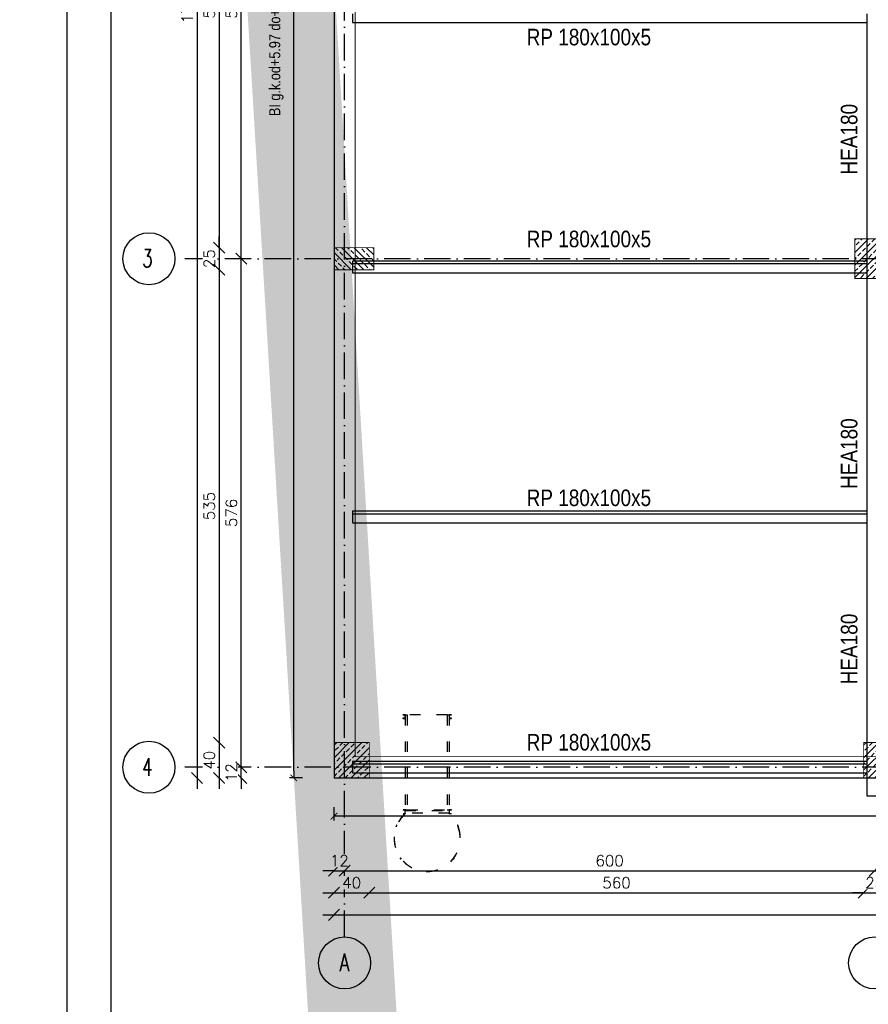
# Model space of a CAD drawing. Header units: millimetres. Extents: x -175722 to -110961, y 52375 to 104640.
# Tile 13 of 181: x -157363 to -156402, y 71736 to 72850. Entities that reach past the tile are written whole.
import ezdxf

# ---------------------------------------------------------------- set-up
doc = ezdxf.new("R2010")
doc.units = ezdxf.units.MM
doc.linetypes.add('ACAD_ISO03W100', pattern=[30, 12, -18])
doc.linetypes.add('ACAD_ISO10W100', pattern=[18, 12, -3, 0, -3])
for name, color, linetype in [('1', 7, 'Continuous'), ('_R - RAMKI', 7, 'Continuous'), ('AS_Balustrady', 53, 'Continuous'), ('AS_Belki', 145, 'Continuous'), ('H', 8, 'Continuous'), ('OSIE', 4, 'ACAD_ISO10W100')]:
    doc.layers.add(name, color=color, linetype=linetype)
doc.layers.add('A_KONSTRUKCJA', color=170, linetype='Continuous', lineweight=30)
doc.styles.add('ROMANS', font='romans')
doc.styles.add('TAB_Arial_bold', font='arialbd.ttf')
doc.styles.add('Technic', font='technic_.ttf')
doc.dimstyles.new('Architektoniczny200', dxfattribs={"dimscale": 5, "dimtxt": 2.5, "dimasz": 1.5, "dimexe": 1, "dimexo": 2, "dimgap": 0, "dimtad": 0, "dimdec": 1, "dimzin": 9, "dimtxsty": 'Technic', "dimblk": 'Architectural', "dimcen": 1, "dimclrt": 7, "dimaunit": 1, "dimadec": 0, "dimazin": 0, "dimtfac": 1, "dimtdec": 1, "dimtix": 1, "dimtmove": 2, "dimatfit": 3, "dimldrblk": 'DOT', "dimfxl": 0, "dimtvp": 0.769231, "dimtolj": 1, "dimarcsym": 0})
doc.dimstyles.new('AS_DIM_STYLE1', dxfattribs={"dimscale": 5, "dimtxt": 2.5, "dimasz": 1, "dimexe": 1.25, "dimexo": 2, "dimgap": 1, "dimtad": 1, "dimdec": 0, "dimdsep": 46, "dimtxsty": 'ROMANS', "dimblk": 'OBLIQUE', "dimcen": 0, "dimdle": 1, "dimclrd": 8, "dimclre": 8, "dimclrt": 9, "dimadec": 0, "dimazin": 0, "dimtfac": 1, "dimtdec": 0, "dimtmove": 1, "dimatfit": 3, "dimldrblk": 'CLOSEDBLANK', "dimfxl": 0, "dimtolj": 1, "dimtzin": 0, "dimarcsym": 0})

# ---------------------------------------------------------------- blocks, each defined once
blk = doc.blocks.new('d2')
at = {"layer": 'AS_Belki', "linetype": 'Continuous', "ltscale": 0.25}
for p, q in [((-174328.4, 80777.6), (-174328.4, 80767.8)), ((-173746.4, 80777.6), (-173746.4, 80767.8)), ((-174328.4, 80767.8), (-173746.4, 80767.8)), ((-173746.4, 80767.8), (-173746.4, 80494.5)), ((-173746.4, 80497.6), (-174328.4, 80497.6)), ((-174328.4, 80497.6), (-174328.4, 80494.5)), ((-173746.4, 80494.5), (-174328.4, 80494.5)), ((-174328.4, 80494.5), (-174328.4, 80484.6)), ((-173746.4, 80494.5), (-173746.4, 80484.6)), ((-174328.4, 80484.6), (-173746.4, 80484.6)), ((-173746.4, 80484.6), (-173746.4, 80211.3)), ((-173746.4, 80214.5), (-174328.4, 80214.5)), ((-174328.4, 80214.5), (-174328.4, 80211.3)), ((-173746.4, 80211.3), (-174328.4, 80211.3)), ((-174328.4, 80211.3), (-174328.4, 80201.5)), ((-173746.4, 80211.3), (-173746.4, 80201.5)), ((-174328.4, 80201.5), (-173746.4, 80201.5)), ((-173746.4, 80201.5), (-173746.4, 79892.3)), ((-173746.4, 79931.3), (-174328.4, 79931.3)), ((-174328.4, 79931.3), (-174328.4, 79928.2)), ((-173746.4, 79928.2), (-174328.4, 79928.2)), ((-174328.4, 79928.2), (-174328.4, 79918.4)), ((-174328.4, 79918.4), (-173746.4, 79918.4)), ((-173746.4, 79892.3), (-173728.4, 79892.3))]:
    blk.add_line(p, q, dxfattribs=at)
blk = doc.blocks.new('_Oblique')
at = {"color": 0, "linetype": 'ByBlock', "lineweight": -2}
blk.add_line((-0.5, -0.5), (0.5, 0.5), dxfattribs=at)
blk = doc.blocks.new('*D101')
at = {"layer": '_R - RAMKI', "color": 8, "lineweight": -2, "transparency": 16777216}
blk.add_line((-157162.1, 73755.3), (-157162.1, 71979.3), dxfattribs=at)
at = {"layer": 'Defpoints', "color": 0, "transparency": 16777216}
for p in [(-157007.1, 73742.8), (-157162.1, 71991.8), (-157007.1, 71991.8)]:
    blk.add_point(p, dxfattribs=at)
at = {"layer": '_R - RAMKI', "color": 8, "lineweight": -2, "transparency": 16777216, "xscale": 12.5, "yscale": 12.5, "zscale": 12.5}
for p, rotation in [((-157162.1, 73742.8), 90), ((-157162.1, 71991.8), 270)]:
    blk.add_blockref('_Oblique', p, dxfattribs=dict(at, rotation=rotation))
at = {"layer": '_R - RAMKI', "color": 9, "transparency": 16777216, "insert": (-157173.3, 72867.3), "char_height": 12.5, "attachment_point": 5, "rotation": 90, "style": 'ROMANS', "bg_fill": 3, "box_fill_scale": 1.1, "bg_fill_color": 256, "bg_fill_true_color": 13158600, "bg_fill_transparency": 0}
blk.add_mtext('\\A1;1751', dxfattribs=at)
blk = doc.blocks.new('_ClosedBlank')
at = {"color": 0, "linetype": 'ByBlock', "lineweight": -2}
for p, q in [((-1, 0.167), (0, 0)), ((-1, 0.167), (-1, -0.167)), ((0, 0), (-1, -0.167))]:
    blk.add_line(p, q, dxfattribs=at)
blk = doc.blocks.new('*D104')
at = {"layer": '_R - RAMKI', "color": 8, "lineweight": -2, "transparency": 16777216}
blk.add_line((-157137.1, 73155.2), (-157137.1, 72579.5), dxfattribs=at)
at = {"layer": 'Defpoints', "color": 0, "transparency": 16777216}
for p in [(-157007.1, 73142.7), (-157137.1, 72592), (-157007.1, 72592)]:
    blk.add_point(p, dxfattribs=at)
at = {"layer": '_R - RAMKI', "color": 8, "lineweight": -2, "transparency": 16777216, "xscale": 12.5, "yscale": 12.5, "zscale": 12.5}
for p, rotation in [((-157137.1, 73142.7), 90), ((-157137.1, 72592), 270)]:
    blk.add_blockref('_Oblique', p, dxfattribs=dict(at, rotation=rotation))
at = {"layer": '_R - RAMKI', "color": 9, "transparency": 16777216, "insert": (-157148.3, 72867.3), "char_height": 12.5, "attachment_point": 5, "rotation": 90, "style": 'ROMANS', "bg_fill": 3, "box_fill_scale": 1.1, "bg_fill_color": 256, "bg_fill_true_color": 13158600, "bg_fill_transparency": 0}
blk.add_mtext('\\A1;551', dxfattribs=at)
blk = doc.blocks.new('*D105')
at = {"layer": '_R - RAMKI', "color": 8, "lineweight": -2, "transparency": 16777216}
for p, q in [((-157137.1, 72592), (-157137.1, 72604.5)), ((-157137.1, 72592), (-157137.1, 72567)), ((-157137.1, 72567), (-157137.1, 72554.5))]:
    blk.add_line(p, q, dxfattribs=at)
at = {"layer": 'Defpoints', "color": 0, "transparency": 16777216}
for p in [(-157007.1, 72592), (-157007.1, 72567)]:
    blk.add_point(p, dxfattribs=at)
at = {"layer": '_R - RAMKI', "color": 8, "lineweight": -2, "transparency": 16777216, "xscale": 12.5, "yscale": 12.5, "zscale": 12.5}
for p, rotation in [((-157137.1, 72592), 270), ((-157137.1, 72567), 90)]:
    blk.add_blockref('_Oblique', p, dxfattribs=dict(at, rotation=rotation))
at = {"layer": '_R - RAMKI', "color": 9, "transparency": 16777216, "insert": (-157148.3, 72579.5), "char_height": 12.5, "attachment_point": 5, "rotation": 90, "style": 'ROMANS', "bg_fill": 3, "box_fill_scale": 1.1, "bg_fill_color": 256, "bg_fill_true_color": 13158600, "bg_fill_transparency": 0}
blk.add_mtext('\\A1;25', dxfattribs=at)
at = {"layer": 'Defpoints', "color": 0, "transparency": 16777216}
blk.add_point((-157137.1, 72567), dxfattribs=at)
blk = doc.blocks.new('*D106')
at = {"layer": '_R - RAMKI', "color": 8, "lineweight": -2, "transparency": 16777216}
blk.add_line((-157137.1, 72579.5), (-157137.1, 72019.3), dxfattribs=at)
at = {"layer": 'Defpoints', "color": 0, "transparency": 16777216}
for p in [(-157007.1, 72567), (-157137.1, 72031.8), (-157007.1, 72031.8)]:
    blk.add_point(p, dxfattribs=at)
at = {"layer": '_R - RAMKI', "color": 8, "lineweight": -2, "transparency": 16777216, "xscale": 12.5, "yscale": 12.5, "zscale": 12.5}
for p, rotation in [((-157137.1, 72567), 90), ((-157137.1, 72031.8), 270)]:
    blk.add_blockref('_Oblique', p, dxfattribs=dict(at, rotation=rotation))
at = {"layer": '_R - RAMKI', "color": 9, "transparency": 16777216, "insert": (-157148.3, 72299.4), "char_height": 12.5, "attachment_point": 5, "rotation": 90, "style": 'ROMANS', "bg_fill": 3, "box_fill_scale": 1.1, "bg_fill_color": 256, "bg_fill_true_color": 13158600, "bg_fill_transparency": 0}
blk.add_mtext('\\A1;535', dxfattribs=at)
blk = doc.blocks.new('*D107')
at = {"layer": '_R - RAMKI', "color": 8, "lineweight": -2, "transparency": 16777216}
blk.add_line((-157137.1, 72044.3), (-157137.1, 71979.3), dxfattribs=at)
at = {"layer": 'Defpoints', "color": 0, "transparency": 16777216}
for p in [(-157007.1, 72031.8), (-157137.1, 71991.8), (-157007.1, 71991.8)]:
    blk.add_point(p, dxfattribs=at)
at = {"layer": '_R - RAMKI', "color": 8, "lineweight": -2, "transparency": 16777216, "xscale": 12.5, "yscale": 12.5, "zscale": 12.5}
for p, rotation in [((-157137.1, 72031.8), 90), ((-157137.1, 71991.8), 270)]:
    blk.add_blockref('_Oblique', p, dxfattribs=dict(at, rotation=rotation))
at = {"layer": '_R - RAMKI', "color": 9, "transparency": 16777216, "insert": (-157148.3, 72011.8), "char_height": 12.5, "attachment_point": 5, "rotation": 90, "style": 'ROMANS', "bg_fill": 3, "box_fill_scale": 1.1, "bg_fill_color": 256, "bg_fill_true_color": 13158600, "bg_fill_transparency": 0}
blk.add_mtext('\\A1;40', dxfattribs=at)
blk = doc.blocks.new('*D108')
at = {"layer": '_R - RAMKI', "color": 8, "lineweight": -2, "transparency": 16777216}
for p, q in [((-157112.1, 72003.8), (-157112.1, 72016.3)), ((-157112.1, 71991.8), (-157112.1, 72003.8)), ((-157112.1, 71991.8), (-157112.1, 71979.3))]:
    blk.add_line(p, q, dxfattribs=at)
at = {"layer": 'Defpoints', "color": 0, "transparency": 16777216}
for p in [(-157007.1, 72003.8), (-157007.1, 71991.8)]:
    blk.add_point(p, dxfattribs=at)
at = {"layer": '_R - RAMKI', "color": 8, "lineweight": -2, "transparency": 16777216, "xscale": 12.5, "yscale": 12.5, "zscale": 12.5}
for p, rotation in [((-157112.1, 72003.8), 270), ((-157112.1, 71991.8), 90)]:
    blk.add_blockref('_Oblique', p, dxfattribs=dict(at, rotation=rotation))
at = {"layer": '_R - RAMKI', "color": 9, "transparency": 16777216, "insert": (-157123.3, 71997.8), "char_height": 12.5, "attachment_point": 5, "rotation": 90, "style": 'ROMANS', "bg_fill": 3, "box_fill_scale": 1.1, "bg_fill_color": 256, "bg_fill_true_color": 13158600, "bg_fill_transparency": 0}
blk.add_mtext('\\A1;12', dxfattribs=at)
at = {"layer": 'Defpoints', "color": 0, "transparency": 16777216}
blk.add_point((-157112.1, 72003.8), dxfattribs=at)
blk = doc.blocks.new('*D109')
at = {"layer": '_R - RAMKI', "color": 8, "lineweight": -2, "transparency": 16777216}
blk.add_line((-157112.1, 71991.3), (-157112.1, 72592), dxfattribs=at)
at = {"layer": 'Defpoints', "color": 0, "transparency": 16777216}
for p in [(-157112.1, 72579.5), (-157007.1, 72579.5), (-157007.1, 72003.8)]:
    blk.add_point(p, dxfattribs=at)
at = {"layer": '_R - RAMKI', "color": 8, "lineweight": -2, "transparency": 16777216, "xscale": 12.5, "yscale": 12.5, "zscale": 12.5}
for p, rotation in [((-157112.1, 72579.5), 90), ((-157112.1, 72003.8), 270)]:
    blk.add_blockref('_Oblique', p, dxfattribs=dict(at, rotation=rotation))
at = {"layer": '_R - RAMKI', "color": 9, "transparency": 16777216, "insert": (-157123.3, 72291.7), "char_height": 12.5, "attachment_point": 5, "rotation": 90, "style": 'ROMANS', "bg_fill": 3, "box_fill_scale": 1.1, "bg_fill_color": 256, "bg_fill_true_color": 13158600, "bg_fill_transparency": 0}
blk.add_mtext('\\A1;576', dxfattribs=at)
blk = doc.blocks.new('*D110')
at = {"layer": '_R - RAMKI', "color": 8, "lineweight": -2, "transparency": 16777216}
blk.add_line((-157112.1, 72567), (-157112.1, 73167.7), dxfattribs=at)
at = {"layer": 'Defpoints', "color": 0, "transparency": 16777216}
for p in [(-157112.1, 73155.2), (-157007.1, 73155.2), (-157007.1, 72579.5)]:
    blk.add_point(p, dxfattribs=at)
at = {"layer": '_R - RAMKI', "color": 8, "lineweight": -2, "transparency": 16777216, "xscale": 12.5, "yscale": 12.5, "zscale": 12.5}
for p, rotation in [((-157112.1, 73155.2), 90), ((-157112.1, 72579.5), 270)]:
    blk.add_blockref('_Oblique', p, dxfattribs=dict(at, rotation=rotation))
at = {"layer": '_R - RAMKI', "color": 9, "transparency": 16777216, "insert": (-157123.3, 72867.3), "char_height": 12.5, "attachment_point": 5, "rotation": 90, "style": 'ROMANS', "bg_fill": 3, "box_fill_scale": 1.1, "bg_fill_color": 256, "bg_fill_true_color": 13158600, "bg_fill_transparency": 0}
blk.add_mtext('\\A1;576', dxfattribs=at)
blk = doc.blocks.new('*D116')
at = {"layer": '_R - RAMKI', "color": 8, "lineweight": -2, "transparency": 16777216}
blk.add_line((-157019.6, 71836.8), (-155194.6, 71836.8), dxfattribs=at)
at = {"layer": 'Defpoints', "color": 0, "transparency": 16777216}
for p in [(-157007.1, 71991.8), (-155207.1, 71991.8), (-155207.1, 71836.8)]:
    blk.add_point(p, dxfattribs=at)
at = {"layer": '_R - RAMKI', "color": 8, "lineweight": -2, "transparency": 16777216, "xscale": 12.5, "yscale": 12.5, "zscale": 12.5, "rotation": 180}
blk.add_blockref('_Oblique', (-157007.1, 71836.8), dxfattribs=at)
at = {"layer": '_R - RAMKI', "color": 8, "lineweight": -2, "transparency": 16777216, "xscale": 12.5, "yscale": 12.5, "zscale": 12.5}
blk.add_blockref('_Oblique', (-155207.1, 71836.8), dxfattribs=at)
at = {"layer": '_R - RAMKI', "color": 9, "transparency": 16777216, "insert": (-156107.1, 71848.1), "char_height": 12.5, "attachment_point": 5, "style": 'ROMANS', "bg_fill": 3, "box_fill_scale": 1.1, "bg_fill_color": 256, "bg_fill_true_color": 13158600, "bg_fill_transparency": 0}
blk.add_mtext('\\A1;1800', dxfattribs=at)
blk = doc.blocks.new('*D118')
at = {"layer": '_R - RAMKI', "color": 8, "lineweight": -2, "transparency": 16777216}
blk.add_line((-157019.6, 71861.8), (-156954.6, 71861.8), dxfattribs=at)
at = {"layer": 'Defpoints', "color": 0, "transparency": 16777216}
for p in [(-157007.1, 71991.8), (-156967.1, 71991.8), (-156967.1, 71861.8)]:
    blk.add_point(p, dxfattribs=at)
at = {"layer": '_R - RAMKI', "color": 8, "lineweight": -2, "transparency": 16777216, "xscale": 12.5, "yscale": 12.5, "zscale": 12.5, "rotation": 180}
blk.add_blockref('_Oblique', (-157007.1, 71861.8), dxfattribs=at)
at = {"layer": '_R - RAMKI', "color": 8, "lineweight": -2, "transparency": 16777216, "xscale": 12.5, "yscale": 12.5, "zscale": 12.5}
blk.add_blockref('_Oblique', (-156967.1, 71861.8), dxfattribs=at)
at = {"layer": '_R - RAMKI', "color": 9, "transparency": 16777216, "insert": (-156987.1, 71873.1), "char_height": 12.5, "attachment_point": 5, "style": 'ROMANS', "bg_fill": 3, "box_fill_scale": 1.1, "bg_fill_color": 256, "bg_fill_true_color": 13158600, "bg_fill_transparency": 0}
blk.add_mtext('\\A1;40', dxfattribs=at)
blk = doc.blocks.new('*D119')
at = {"layer": '_R - RAMKI', "color": 8, "lineweight": -2, "transparency": 16777216}
blk.add_line((-156979.6, 71861.8), (-156395.1, 71861.8), dxfattribs=at)
at = {"layer": 'Defpoints', "color": 0, "transparency": 16777216}
for p in [(-156967.1, 71991.8), (-156407.6, 71991.8), (-156407.6, 71861.8)]:
    blk.add_point(p, dxfattribs=at)
at = {"layer": '_R - RAMKI', "color": 8, "lineweight": -2, "transparency": 16777216, "xscale": 12.5, "yscale": 12.5, "zscale": 12.5, "rotation": 180}
blk.add_blockref('_Oblique', (-156967.1, 71861.8), dxfattribs=at)
at = {"layer": '_R - RAMKI', "color": 8, "lineweight": -2, "transparency": 16777216, "xscale": 12.5, "yscale": 12.5, "zscale": 12.5}
blk.add_blockref('_Oblique', (-156407.6, 71861.8), dxfattribs=at)
at = {"layer": '_R - RAMKI', "color": 9, "transparency": 16777216, "insert": (-156687.3, 71873.1), "char_height": 12.5, "attachment_point": 5, "style": 'ROMANS', "bg_fill": 3, "box_fill_scale": 1.1, "bg_fill_color": 256, "bg_fill_true_color": 13158600, "bg_fill_transparency": 0}
blk.add_mtext('\\A1;560', dxfattribs=at)
blk = doc.blocks.new('*D120')
at = {"layer": '_R - RAMKI', "color": 8, "lineweight": -2, "transparency": 16777216}
for p, q in [((-156407.6, 71861.8), (-156420.1, 71861.8)), ((-156407.6, 71861.8), (-156382.6, 71861.8)), ((-156382.6, 71861.8), (-156370.1, 71861.8))]:
    blk.add_line(p, q, dxfattribs=at)
at = {"layer": 'Defpoints', "color": 0, "transparency": 16777216}
for p in [(-156407.6, 71991.8), (-156382.6, 71991.8)]:
    blk.add_point(p, dxfattribs=at)
at = {"layer": '_R - RAMKI', "color": 8, "lineweight": -2, "transparency": 16777216, "xscale": 12.5, "yscale": 12.5, "zscale": 12.5}
blk.add_blockref('_Oblique', (-156407.6, 71861.8), dxfattribs=at)
at = {"layer": '_R - RAMKI', "color": 8, "lineweight": -2, "transparency": 16777216, "xscale": 12.5, "yscale": 12.5, "zscale": 12.5, "rotation": 180}
blk.add_blockref('_Oblique', (-156382.6, 71861.8), dxfattribs=at)
at = {"layer": '_R - RAMKI', "color": 9, "transparency": 16777216, "insert": (-156395.1, 71873.1), "char_height": 12.5, "attachment_point": 5, "style": 'ROMANS', "bg_fill": 3, "box_fill_scale": 1.1, "bg_fill_color": 256, "bg_fill_true_color": 13158600, "bg_fill_transparency": 0}
blk.add_mtext('\\A1;25', dxfattribs=at)
at = {"layer": 'Defpoints', "color": 0, "transparency": 16777216}
blk.add_point((-156382.6, 71861.8), dxfattribs=at)
blk = doc.blocks.new('*D127')
at = {"layer": '_R - RAMKI', "color": 8, "lineweight": -2, "transparency": 16777216}
for p, q in [((-157007.1, 71886.8), (-157019.6, 71886.8)), ((-157007.1, 71886.8), (-156995.1, 71886.8)), ((-156995.1, 71886.8), (-156982.6, 71886.8))]:
    blk.add_line(p, q, dxfattribs=at)
at = {"layer": 'Defpoints', "color": 0, "transparency": 16777216}
for p in [(-156995.1, 72003.8), (-157007.1, 71991.8)]:
    blk.add_point(p, dxfattribs=at)
at = {"layer": '_R - RAMKI', "color": 8, "lineweight": -2, "transparency": 16777216, "xscale": 12.5, "yscale": 12.5, "zscale": 12.5}
blk.add_blockref('_Oblique', (-157007.1, 71886.8), dxfattribs=at)
at = {"layer": '_R - RAMKI', "color": 8, "lineweight": -2, "transparency": 16777216, "xscale": 12.5, "yscale": 12.5, "zscale": 12.5, "rotation": 180}
blk.add_blockref('_Oblique', (-156995.1, 71886.8), dxfattribs=at)
at = {"layer": '_R - RAMKI', "color": 9, "transparency": 16777216, "insert": (-157001.1, 71898.1), "char_height": 12.5, "attachment_point": 5, "style": 'ROMANS', "bg_fill": 3, "box_fill_scale": 1.1, "bg_fill_color": 256, "bg_fill_true_color": 13158600, "bg_fill_transparency": 0}
blk.add_mtext('\\A1;12', dxfattribs=at)
at = {"layer": 'Defpoints', "color": 0, "transparency": 16777216}
blk.add_point((-156995.1, 71886.8), dxfattribs=at)
blk = doc.blocks.new('*D128')
at = {"layer": '_R - RAMKI', "color": 8, "lineweight": -2, "transparency": 16777216}
blk.add_line((-157007.6, 71886.8), (-156382.6, 71886.8), dxfattribs=at)
at = {"layer": 'Defpoints', "color": 0, "transparency": 16777216}
for p in [(-156995.1, 72003.8), (-156395.1, 72003.8), (-156395.1, 71886.8)]:
    blk.add_point(p, dxfattribs=at)
at = {"layer": '_R - RAMKI', "color": 8, "lineweight": -2, "transparency": 16777216, "xscale": 12.5, "yscale": 12.5, "zscale": 12.5, "rotation": 180}
blk.add_blockref('_Oblique', (-156995.1, 71886.8), dxfattribs=at)
at = {"layer": '_R - RAMKI', "color": 8, "lineweight": -2, "transparency": 16777216, "xscale": 12.5, "yscale": 12.5, "zscale": 12.5}
blk.add_blockref('_Oblique', (-156395.1, 71886.8), dxfattribs=at)
at = {"layer": '_R - RAMKI', "color": 9, "transparency": 16777216, "insert": (-156695.1, 71898.1), "char_height": 12.5, "attachment_point": 5, "style": 'ROMANS', "bg_fill": 3, "box_fill_scale": 1.1, "bg_fill_color": 256, "bg_fill_true_color": 13158600, "bg_fill_transparency": 0}
blk.add_mtext('\\A1;600', dxfattribs=at)
blk = doc.blocks.new('*D129')
at = {"layer": '_R - RAMKI', "color": 8, "lineweight": -2, "transparency": 16777216}
blk.add_line((-156407.6, 71886.8), (-155782.6, 71886.8), dxfattribs=at)
at = {"layer": 'Defpoints', "color": 0, "transparency": 16777216}
for p in [(-156395.1, 72003.8), (-155795.1, 72003.8), (-155795.1, 71886.8)]:
    blk.add_point(p, dxfattribs=at)
at = {"layer": '_R - RAMKI', "color": 8, "lineweight": -2, "transparency": 16777216, "xscale": 12.5, "yscale": 12.5, "zscale": 12.5, "rotation": 180}
blk.add_blockref('_Oblique', (-156395.1, 71886.8), dxfattribs=at)
at = {"layer": '_R - RAMKI', "color": 8, "lineweight": -2, "transparency": 16777216, "xscale": 12.5, "yscale": 12.5, "zscale": 12.5}
blk.add_blockref('_Oblique', (-155795.1, 71886.8), dxfattribs=at)
at = {"layer": '_R - RAMKI', "color": 9, "transparency": 16777216, "insert": (-156095.1, 71898.1), "char_height": 12.5, "attachment_point": 5, "style": 'ROMANS', "bg_fill": 3, "box_fill_scale": 1.1, "bg_fill_color": 256, "bg_fill_true_color": 13158600, "bg_fill_transparency": 0}
blk.add_mtext('\\A1;600', dxfattribs=at)
blk = doc.blocks.new('Architectural')
blk.add_line((-1, 0), (0, 0))
at = {"color": 7, "linetype": 'ByBlock', "const_width": 0.15}
blk.add_lwpolyline([(-0.5, -0.5), (0.5, 0.5)], dxfattribs=at)
blk = doc.blocks.new('*D156')
at = {"layer": 'AS_Balustrady', "color": 0, "linetype": 'Continuous', "lineweight": -2, "ltscale": 0.25, "transparency": 16777216}
for p, q in [((-157007.1, 71958.6), (-157007.1, 71943.6)), ((-155183.1, 71958.6), (-155183.1, 71943.6)), ((-155190.6, 71948.6), (-156999.6, 71948.6))]:
    blk.add_line(p, q, dxfattribs=at)
at = {"layer": 'Defpoints', "color": 0, "linetype": 'Continuous', "ltscale": 0.25, "transparency": 16777216}
for p in [(-157007.1, 72018.6), (-155183.1, 72018.6), (-157007.1, 71948.6)]:
    blk.add_point(p, dxfattribs=at)
at = {"layer": 'AS_Balustrady', "color": 0, "linetype": 'Continuous', "lineweight": -2, "ltscale": 0.25, "transparency": 16777216, "xscale": 7.5, "yscale": 7.5, "zscale": 7.5, "rotation": 180}
blk.add_blockref('Architectural', (-157007.1, 71948.6), dxfattribs=at)
at = {"layer": 'AS_Balustrady', "color": 0, "linetype": 'Continuous', "lineweight": -2, "ltscale": 0.25, "transparency": 16777216, "xscale": 7.5, "yscale": 7.5, "zscale": 7.5}
blk.add_blockref('Architectural', (-155183.1, 71948.6), dxfattribs=at)
at = {"layer": 'AS_Balustrady', "color": 7, "linetype": 'Continuous', "ltscale": 0.25, "transparency": 16777216, "insert": (-156088.8, 71962.7), "char_height": 12.5, "attachment_point": 5, "style": 'Technic'}
blk.add_mtext('\\A1;BI g.k.+3.50 24x35 L=1824', dxfattribs=at)
blk = doc.blocks.new('_Dot')
at = {"color": 0, "linetype": 'ByBlock', "lineweight": -2}
blk.add_line((-0.5, 0), (-1, 0), dxfattribs=at)
at = {"color": 0, "linetype": 'ByBlock', "const_width": 0.5}
blk.add_lwpolyline([(-0.25, 0, 1), (0.25, 0, 1)], format="xyb", close=True, dxfattribs=at)
blk = doc.blocks.new('*D158')
at = {"layer": 'AS_Balustrady', "color": 0, "linetype": 'Continuous', "lineweight": -2, "ltscale": 0.25, "transparency": 16777216}
for p, q in [((-157042.6, 73742.8), (-157057.6, 73742.8)), ((-157052.6, 71999.3), (-157052.6, 73735.3)), ((-157042.6, 71991.8), (-157057.6, 71991.8))]:
    blk.add_line(p, q, dxfattribs=at)
at = {"layer": 'Defpoints', "color": 0, "linetype": 'Continuous', "ltscale": 0.25, "transparency": 16777216}
for p in [(-157052.6, 73742.8), (-156982.6, 73742.8), (-156982.6, 71991.8)]:
    blk.add_point(p, dxfattribs=at)
at = {"layer": 'AS_Balustrady', "color": 0, "linetype": 'Continuous', "lineweight": -2, "ltscale": 0.25, "transparency": 16777216, "xscale": 7.5, "yscale": 7.5, "zscale": 7.5}
for p, rotation in [((-157052.6, 73742.8), 90), ((-157052.6, 71991.8), 270)]:
    blk.add_blockref('Architectural', p, dxfattribs=dict(at, rotation=rotation))
at = {"layer": 'AS_Balustrady', "color": 7, "linetype": 'Continuous', "ltscale": 0.25, "transparency": 16777216, "insert": (-157072.3, 72900.8), "char_height": 12.5, "attachment_point": 5, "rotation": 90, "style": 'Technic'}
blk.add_mtext('\\A1;BI g.k.od+5.97 do+7.51(w kalenicy) 24x35 L=1751', dxfattribs=at)

msp = doc.modelspace()

# ---------------------------------------------------------------- hatches: boundary and pattern name
at = {"layer": 'AS_Balustrady', "linetype": 'Continuous', "ltscale": 0.25}
h = msp.add_hatch(dxfattribs=at)
h.set_pattern_fill('ANSI33', color=256, scale=40, style=0)
h.set_pattern_definition([(45, (-167736.794, 93794.166), (-7.071068, 7.071068), []), (45, (-167729.723, 93794.166), (-7.071068, 7.071068), [5, -2.5])])
h.paths.add_polyline_path([(-156417.58858, 72602.00098), (-156372.58858, 72602.00098), (-156372.58858, 72557.00098), (-156417.58858, 72557.00098)])
h = msp.add_hatch(dxfattribs=at)
h.set_pattern_fill('ANSI33', color=256, scale=40, angle=-90, style=0)
h.set_pattern_definition([(315, (-135774.923, 83923.707), (7.071068, 7.071068), []), (315, (-135774.923, 83916.636), (7.071068, 7.071068), [5, -2.5])])
h.paths.add_polyline_path([(-156962.08858, 72592.00098), (-156962.08858, 72567.00098), (-157007.08858, 72567.00098), (-157007.08858, 72592.00098)])
h = msp.add_hatch(dxfattribs=at)
h.set_pattern_fill('ANSI33', color=256, scale=40, style=0)
h.set_pattern_definition([(45, (-168338.794, 93223.999), (-7.071068, 7.071068), []), (45, (-168331.723, 93223.999), (-7.071068, 7.071068), [5, -2.5])])
h.paths.add_polyline_path([(-157007.08858, 72031.83432), (-156967.08858, 72031.83432), (-156967.08858, 71991.83432), (-157007.08858, 71991.83432)])
h = msp.add_hatch(dxfattribs=at)
h.set_pattern_fill('ANSI33', color=256, scale=40, style=0)
h.set_pattern_definition([(45, (-167739.294, 93223.999), (-7.071068, 7.071068), []), (45, (-167732.223, 93223.999), (-7.071068, 7.071068), [5, -2.5])])
h.paths.add_polyline_path([(-156407.58858, 72031.83432), (-156382.58858, 72031.83432), (-156382.58858, 71991.83432), (-156407.58858, 71991.83432)])

# ---------------------------------------------------------------- linework, layer by layer
at = {"color": 8, "linetype": 'ACAD_ISO03W100'}
for p, q in [((-156926.58858, 72063.18433), (-156929.08858, 72063.18433)), ((-156929.08858, 72063.18433), (-156929.08858, 72063.03433)), ((-156929.08858, 72063.03433), (-156926.73858, 72063.03433)), ((-156926.73858, 72059.33433), (-156929.08858, 72059.33433)), ((-156929.08858, 72059.33433), (-156929.08858, 72059.18433)), ((-156929.08858, 72059.18433), (-156926.58858, 72059.18433)), ((-156926.73858, 72063.03433), (-156926.73858, 72059.33433)), ((-156926.58858, 72059.18433), (-156926.58858, 72063.18433)), ((-156926.58858, 72063.18433), (-156924.08858, 72063.18433)), ((-156879.08858, 72063.18433), (-156924.08858, 72063.18433)), ((-156879.08858, 72063.18433), (-156876.58858, 72063.18433)), ((-156876.58858, 72063.18433), (-156876.58858, 72059.18433)), ((-156874.08858, 72063.18433), (-156876.58858, 72063.18433)), ((-156876.58858, 72059.18433), (-156874.08858, 72059.18433)), ((-156876.43858, 72059.33433), (-156876.43858, 72063.03433)), ((-156876.43858, 72063.03433), (-156874.08858, 72063.03433)), ((-156874.08858, 72059.33433), (-156876.43858, 72059.33433)), ((-156874.08858, 72063.03433), (-156874.08858, 72063.18433)), ((-156874.08858, 72059.18433), (-156874.08858, 72059.33433))]:
    msp.add_line(p, q, dxfattribs=at)
at = {"color": 8}
msp.add_lwpolyline([(-155171.58858, 73718.83432), (-155171.58858, 73742.83432), (-157007.08858, 73742.83432), (-157007.08858, 71991.83432), (-154556.08858, 71991.83432), (-154556.08858, 72141.33432), (-154580.08858, 72141.33432), (-154580.08858, 72015.83432), (-155183.08858, 72015.83432), (-155183.08858, 73381.83432), (-155171.58858, 73381.83432), (-155171.58858, 73405.83432), (-155183.08858, 73405.83432), (-155183.08858, 73718.83432), (-155171.58858, 73718.83432)], dxfattribs=at)
at = {"layer": '1', "color": 32}
for points in [[(-157309.65197, 71135.05579), (-153109.65197, 71135.05579), (-153109.65197, 74105.05579), (-157309.65197, 74105.05579)], [(-157259.65197, 71185.05579), (-153159.65197, 71185.05579), (-153159.65197, 74055.05579), (-157259.65197, 74055.05579)]]:
    msp.add_lwpolyline(points, close=True, dxfattribs=at)
at = {"layer": 'A_KONSTRUKCJA', "color": 1, "const_width": 1}
msp.add_lwpolyline([(-155207.08858, 73742.83432), (-157007.08858, 73742.83432), (-157007.08858, 71991.83432), (-155207.08858, 71991.83432)], dxfattribs=at)
msp.add_lwpolyline([(-155207.08858, 72015.83432), (-156983.08858, 72015.83432), (-156983.08858, 73718.83432), (-155207.08858, 73718.83432)], close=True, dxfattribs=at)
at = {"layer": 'AS_Balustrady', "linetype": 'Continuous', "ltscale": 0.25, "const_width": 1}
for points in [[(-156417.58858, 72557.00098), (-156372.58858, 72557.00098), (-156372.58858, 72602.00098), (-156417.58858, 72602.00098)], [(-157007.08858, 72592.00098), (-157007.08858, 72567.00098), (-156962.08858, 72567.00098), (-156962.08858, 72592.00098)], [(-157007.08858, 71991.83432), (-156967.08858, 71991.83432), (-156967.08858, 72031.83432), (-157007.08858, 72031.83432)], [(-156407.58858, 71991.83432), (-156382.58858, 71991.83432), (-156382.58858, 72031.83432), (-156407.58858, 72031.83432)]]:
    msp.add_lwpolyline(points, close=True, dxfattribs=at)
at = {"layer": 'H', "color": 142, "linetype": 'ByBlock', "ltscale": 0.1}
for centre in [(-157216.54299, 72579.50098), (-157216.54299, 72003.83432), (-156995.08858, 71782.37986), (-156395.08858, 71782.37986)]:
    msp.add_circle(centre, 29.45441, dxfattribs=at)
at = {"layer": 'OSIE', "ltscale": 2.5}
for p, q in [((-156995.08858, 71811.83427), (-156995.08858, 73922.83436)), ((-154394.71181, 72579.50098), (-157187.08858, 72579.50098)), ((-154394.71181, 72003.83432), (-157187.08858, 72003.83432))]:
    msp.add_line(p, q, dxfattribs=at)

# ---------------------------------------------------------------- block references
msp.add_blockref('d2', (17342.3453, -7920.94274))

# ---------------------------------------------------------------- texts
at = {"layer": 'AS_Balustrady', "color": 7, "style": 'Technic'}
for p in [(-156789.03492, 72821.03692), (-156789.03492, 72592.47141), (-156789.03492, 72299.49111), (-156789.03492, 72022.76761)]:
    msp.add_text('RP 180x100x5', height=18.75, dxfattribs=at).set_placement(p)
for p in [(-156414.65272, 72674.75923), (-156414.65272, 72318.88355), (-156414.65272, 72097.71655)]:
    msp.add_text('HEA180', height=18.75, rotation=90, dxfattribs=at).set_placement(p)
at = {"layer": 'H', "color": 142, "linetype": 'ByBlock', "ltscale": 0.1, "char_height": 20, "width": 32.7021847, "attachment_point": 3, "style": 'TAB_Arial_bold'}
for s, insert in [('{\\Fromans|c238;\\W0.7;3}', (-157212.3198, 72589.97543)), ('{\\Fromans|c238;\\W0.7;4}', (-157212.3198, 72014.30876)), ('{\\W0.7;\\Fromans|c238;A}', (-156989.87336, 71792.85431))]:
    msp.add_mtext(s, dxfattribs=dict(at, insert=insert))

# ---------------------------------------------------------------- next in the draw order: dimensions: what is measured, and where the dimension line sits
at = {"layer": '_R - RAMKI'}
dim = msp.add_linear_dim(base=(-157162.08858, 71991.83432), p1=(-157007.08858, 73742.83432), p2=(-157007.08858, 71991.83432), angle=90, dimstyle='AS_DIM_STYLE1', override={"dimscale": 12.5, "dimtxt": 1, "dimgap": 0.4, "dimse1": 1, "dimse2": 1, "dimtix": 1, "dimfxl": 10, "dimfxlon": 1}, dxfattribs=at)
dim.commit()
dim.dimension.update_dxf_attribs({"geometry": '*D101', "text_midpoint": (-157173.33858, 72867.33432)})

# ---------------------------------------------------------------- next in the draw order: dimensions: what is measured, and where the dimension line sits
dim = msp.add_linear_dim(base=(-157137.08858, 72592.00098), p1=(-157007.08858, 73142.66765), p2=(-157007.08858, 72592.00098), angle=90, dimstyle='AS_DIM_STYLE1', override={"dimscale": 12.5, "dimtxt": 1, "dimgap": 0.4, "dimse1": 1, "dimse2": 1, "dimtix": 1, "dimfxl": 10, "dimfxlon": 1}, dxfattribs=at)
dim.commit()
dim.dimension.update_dxf_attribs({"geometry": '*D104', "text_midpoint": (-157148.33858, 72867.33432)})

# ---------------------------------------------------------------- next in the draw order: dimensions: what is measured, and where the dimension line sits
dim = msp.add_linear_dim(base=(-157137.08858, 72567.00098), p1=(-157007.08858, 72592.00098), p2=(-157007.08858, 72567.00098), angle=90, dimstyle='AS_DIM_STYLE1', override={"dimscale": 12.5, "dimtxt": 1, "dimgap": 0.4, "dimse1": 1, "dimse2": 1, "dimtix": 1, "dimfxl": 10, "dimfxlon": 1}, dxfattribs=at)
dim.commit()
dim.dimension.update_dxf_attribs({"geometry": '*D105', "text_midpoint": (-157148.33858, 72579.50098)})

# ---------------------------------------------------------------- next in the draw order: dimensions: what is measured, and where the dimension line sits
dim = msp.add_linear_dim(base=(-157137.08858, 72031.83432), p1=(-157007.08858, 72567.00098), p2=(-157007.08858, 72031.83432), angle=90, dimstyle='AS_DIM_STYLE1', override={"dimscale": 12.5, "dimtxt": 1, "dimgap": 0.4, "dimse1": 1, "dimse2": 1, "dimtix": 1, "dimfxl": 10, "dimfxlon": 1}, dxfattribs=at)
dim.commit()
dim.dimension.update_dxf_attribs({"geometry": '*D106', "text_midpoint": (-157148.33858, 72299.41765)})

# ---------------------------------------------------------------- next in the draw order: dimensions: what is measured, and where the dimension line sits
dim = msp.add_linear_dim(base=(-157137.08858, 71991.83432), p1=(-157007.08858, 72031.83432), p2=(-157007.08858, 71991.83432), angle=90, dimstyle='AS_DIM_STYLE1', override={"dimscale": 12.5, "dimtxt": 1, "dimgap": 0.4, "dimse1": 1, "dimse2": 1, "dimtix": 1, "dimfxl": 10, "dimfxlon": 1}, dxfattribs=at)
dim.commit()
dim.dimension.update_dxf_attribs({"geometry": '*D107', "text_midpoint": (-157148.33858, 72011.83432)})

# ---------------------------------------------------------------- next in the draw order: dimensions: what is measured, and where the dimension line sits
dim = msp.add_linear_dim(base=(-157112.08858, 72003.83432), p1=(-157007.08858, 71991.83432), p2=(-157007.08858, 72003.83432), angle=90, dimstyle='AS_DIM_STYLE1', override={"dimscale": 12.5, "dimtxt": 1, "dimgap": 0.4, "dimse1": 1, "dimse2": 1, "dimtix": 1, "dimfxl": 10, "dimfxlon": 1}, dxfattribs=at)
dim.commit()
dim.dimension.update_dxf_attribs({"geometry": '*D108', "text_midpoint": (-157123.33858, 71997.83432)})

# ---------------------------------------------------------------- next in the draw order: dimensions: what is measured, and where the dimension line sits
dim = msp.add_linear_dim(base=(-157112.08858, 72579.50098), p1=(-157007.08858, 72003.83432), p2=(-157007.08858, 72579.50098), angle=90, dimstyle='AS_DIM_STYLE1', override={"dimscale": 12.5, "dimtxt": 1, "dimgap": 0.4, "dimse1": 1, "dimse2": 1, "dimtix": 1, "dimfxl": 10, "dimfxlon": 1}, dxfattribs=at)
dim.commit()
dim.dimension.update_dxf_attribs({"geometry": '*D109', "text_midpoint": (-157123.33858, 72291.66765)})

# ---------------------------------------------------------------- next in the draw order: dimensions: what is measured, and where the dimension line sits
dim = msp.add_linear_dim(base=(-157112.08858, 73155.16765), p1=(-157007.08858, 72579.50098), p2=(-157007.08858, 73155.16765), angle=90, dimstyle='AS_DIM_STYLE1', override={"dimscale": 12.5, "dimtxt": 1, "dimgap": 0.4, "dimse1": 1, "dimse2": 1, "dimtix": 1, "dimfxl": 10, "dimfxlon": 1}, dxfattribs=at)
dim.commit()
dim.dimension.update_dxf_attribs({"geometry": '*D110', "text_midpoint": (-157123.33858, 72867.33432)})
dim = msp.add_linear_dim(base=(-155207.08858, 71836.83428), p1=(-157007.08858, 71991.83433), p2=(-155207.08858, 71991.82253), dimstyle='AS_DIM_STYLE1', override={"dimscale": 12.5, "dimtxt": 1, "dimgap": 0.4, "dimse1": 1, "dimse2": 1, "dimtix": 1, "dimfxl": 10, "dimfxlon": 1}, dxfattribs=at)
dim.commit()
dim.dimension.update_dxf_attribs({"geometry": '*D116', "text_midpoint": (-156107.08858, 71848.08428)})

# ---------------------------------------------------------------- next in the draw order: dimensions: what is measured, and where the dimension line sits
dim = msp.add_linear_dim(base=(-156967.08858, 71861.83428), p1=(-157007.08858, 71991.83433), p2=(-156967.08858, 71991.83433), dimstyle='AS_DIM_STYLE1', override={"dimscale": 12.5, "dimtxt": 1, "dimgap": 0.4, "dimse1": 1, "dimse2": 1, "dimtix": 1, "dimfxl": 10, "dimfxlon": 1}, dxfattribs=at)
dim.commit()
dim.dimension.update_dxf_attribs({"geometry": '*D118', "text_midpoint": (-156987.08858, 71873.08428)})

# ---------------------------------------------------------------- next in the draw order: dimensions: what is measured, and where the dimension line sits
dim = msp.add_linear_dim(base=(-156407.5885843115, 71861.834281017), p1=(-156967.0885843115, 71991.834330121), p2=(-156407.5885843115, 71991.834330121), dimstyle='AS_DIM_STYLE1', override={"dimscale": 12.5, "dimtxt": 1, "dimgap": 0.4, "dimse1": 1, "dimse2": 1, "dimtix": 1, "dimfxl": 10, "dimfxlon": 1}, dxfattribs=at)
dim.commit()
dim.dimension.update_dxf_attribs({"geometry": '*D119', "text_midpoint": (-156687.3385843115, 71873.084281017)})

# ---------------------------------------------------------------- next in the draw order: dimensions: what is measured, and where the dimension line sits
for base, p1, p2, picture, middle in [((-156995.08858, 71886.83428), (-157007.08858, 71991.83433), (-156995.08858, 72003.83433), '*D127', (-157001.08858, 71898.08428)), ((-156382.58858, 71861.83428), (-156407.58858, 71991.83433), (-156382.58858, 71991.83433), '*D120', (-156395.08858, 71873.08428))]:
    dim = msp.add_linear_dim(base=base, p1=p1, p2=p2, dimstyle='AS_DIM_STYLE1', override={"dimscale": 12.5, "dimtxt": 1, "dimgap": 0.4, "dimse1": 1, "dimse2": 1, "dimtix": 1, "dimfxl": 10, "dimfxlon": 1}, dxfattribs=at)
    dim.commit()
    dim.dimension.update_dxf_attribs({"geometry": picture, "text_midpoint": middle})

# ---------------------------------------------------------------- next in the draw order: dimensions: what is measured, and where the dimension line sits
dim = msp.add_linear_dim(base=(-156395.08858, 71886.83428), p1=(-156995.08858, 72003.83433), p2=(-156395.08858, 72003.83433), dimstyle='AS_DIM_STYLE1', override={"dimscale": 12.5, "dimtxt": 1, "dimgap": 0.4, "dimse1": 1, "dimse2": 1, "dimtix": 1, "dimfxl": 10, "dimfxlon": 1}, dxfattribs=at)
dim.commit()
dim.dimension.update_dxf_attribs({"geometry": '*D128', "text_midpoint": (-156695.08858, 71898.08428)})

# ---------------------------------------------------------------- next in the draw order: linework, layer by layer
at = {"color": 8, "linetype": 'ACAD_ISO03W100'}
for p, q in [((-156926.58858, 72063.18433), (-156926.58858, 71955.18433)), ((-156924.08858, 72063.18433), (-156924.08858, 71955.18433)), ((-156879.08858, 72063.18433), (-156879.08858, 71955.18433)), ((-156876.58858, 72063.18433), (-156876.58858, 71955.18433)), ((-156926.63858, 71955.53433), (-156928.93858, 71955.53433)), ((-156928.93858, 71955.53433), (-156928.93858, 71955.33433)), ((-156926.43858, 71955.33433), (-156928.93858, 71955.33433)), ((-156928.93858, 71955.33433), (-156928.93858, 71955.18433)), ((-156926.58858, 71955.18433), (-156928.93858, 71955.18433)), ((-156926.63858, 71956.33433), (-156926.63858, 71955.53433)), ((-156924.08858, 71955.18433), (-156926.58858, 71955.18433)), ((-156926.58858, 71951.48433), (-156926.58858, 71955.18433)), ((-156926.43858, 71951.33433), (-156926.43858, 71955.33433)), ((-156926.43858, 71954.83433), (-156876.73858, 71954.83433)), ((-156924.08858, 71955.68433), (-156879.08858, 71955.68433)), ((-156876.58858, 71955.18433), (-156879.08858, 71955.18433)), ((-156874.23858, 71955.33433), (-156876.73858, 71955.33433)), ((-156876.73858, 71955.33433), (-156876.73858, 71951.33433)), ((-156874.23858, 71955.18433), (-156876.58858, 71955.18433)), ((-156876.58858, 71955.18433), (-156876.58858, 71951.48433)), ((-156876.53858, 71955.53433), (-156876.53858, 71956.33433)), ((-156874.23858, 71955.53433), (-156876.53858, 71955.53433)), ((-156874.23858, 71955.33433), (-156874.23858, 71955.53433)), ((-156874.23858, 71955.18433), (-156874.23858, 71955.33433)), ((-156928.93858, 71951.48433), (-156928.93858, 71951.33433)), ((-156928.93858, 71951.48433), (-156926.58858, 71951.48433)), ((-156928.93858, 71951.33433), (-156926.43858, 71951.33433)), ((-156926.58858, 71951.33433), (-156926.45525, 71951.18526)), ((-156876.7191, 71951.83433), (-156926.45806, 71951.83433)), ((-156876.73858, 71951.33433), (-156874.23858, 71951.33433)), ((-156876.72192, 71951.18526), (-156876.58858, 71951.33433)), ((-156876.58858, 71951.48433), (-156874.23858, 71951.48433)), ((-156874.23858, 71951.33433), (-156874.23858, 71951.48433)), ((-156936.22811, 71938.331), (-156936.88772, 71936.44291)), ((-156936.88772, 71936.44291), (-156936.69891, 71936.37695)), ((-156936.69891, 71936.37695), (-156936.0393, 71938.26504)), ((-156936.0393, 71938.26504), (-156936.22811, 71938.331)), ((-156866.94906, 71938.331), (-156867.13787, 71938.26504)), ((-156867.13787, 71938.26504), (-156866.47826, 71936.37695)), ((-156866.28945, 71936.44291), (-156866.94906, 71938.331)), ((-156866.47826, 71936.37695), (-156866.28945, 71936.44291)), ((-156932.11376, 71901.49795), (-156932.27192, 71901.37553)), ((-156932.27192, 71901.37553), (-156931.04768, 71899.79399)), ((-156930.88953, 71899.91642), (-156932.11376, 71901.49795)), ((-156931.04768, 71899.79399), (-156930.88953, 71899.91642)), ((-156871.06341, 71901.49795), (-156872.28764, 71899.91642)), ((-156872.28764, 71899.91642), (-156872.12949, 71899.79399)), ((-156872.12949, 71899.79399), (-156870.90525, 71901.37553)), ((-156870.90525, 71901.37553), (-156871.06341, 71901.49795)), ((-156900.58858, 71885.88348), (-156902.58858, 71885.88348)), ((-156902.58858, 71885.88348), (-156902.58858, 71885.68348)), ((-156902.58858, 71885.68348), (-156900.58858, 71885.68348)), ((-156900.58858, 71885.68348), (-156900.58858, 71885.88348))]:
    msp.add_line(p, q, dxfattribs=at)
for radius in [37.5, 37.3]:
    msp.add_arc((-156901.58858, 71923.38348), radius, 131.8103149, 48.1896851, dxfattribs=at)

# ---------------------------------------------------------------- next in the draw order: dimensions: what is measured, and where the dimension line sits
at = {"layer": '_R - RAMKI'}
dim = msp.add_linear_dim(base=(-155795.08858, 71886.83428), p1=(-156395.08858, 72003.83433), p2=(-155795.08858, 72003.83433), dimstyle='AS_DIM_STYLE1', override={"dimscale": 12.5, "dimtxt": 1, "dimgap": 0.4, "dimse1": 1, "dimse2": 1, "dimtix": 1, "dimfxl": 10, "dimfxlon": 1}, dxfattribs=at)
dim.commit()
dim.dimension.update_dxf_attribs({"geometry": '*D129', "text_midpoint": (-156095.08858, 71898.08428)})
at = {"layer": 'AS_Balustrady', "linetype": 'Continuous', "ltscale": 0.25}
dim = msp.add_linear_dim(base=(-157052.58185, 73742.84709), p1=(-156982.58142, 71991.83432), p2=(-156982.58185, 73742.84709), angle=270, text='BI g.k.od+5.97 do+7.51(w kalenicy) 24x35 L=<>', dimstyle='Architektoniczny200', dxfattribs=at)
dim.commit()
dim.dimension.update_dxf_attribs({"geometry": '*D158', "text_midpoint": (-157072.30618, 72900.7729), "dimtype": 160})

# ---------------------------------------------------------------- next in the draw order: linework, layer by layer
at = {"const_width": 100}
msp.add_lwpolyline([(-153159.65197, 77075.05579), (-153159.65197, 67795.39255), (-157259.65197, 68215.05579), (-153208.68539, 76944.37101), (-157309.65197, 77075.05579), (-156771.16506, 68165.05579)], dxfattribs=at)

# ---------------------------------------------------------------- next in the draw order: dimensions: what is measured, and where the dimension line sits
at = {"layer": 'AS_Balustrady', "linetype": 'Continuous', "ltscale": 0.25}
dim = msp.add_linear_dim(base=(-157007.08858, 71948.58871), p1=(-155183.08858, 72018.57691), p2=(-157007.08858, 72018.57691), text='BI g.k.+3.50 24x35 L=<>', dimstyle='Architektoniczny200', dxfattribs=at)
dim.commit()
dim.dimension.update_dxf_attribs({"geometry": '*D156', "text_midpoint": (-156088.80098, 71962.68475), "dimtype": 160})

doc.saveas('drawing.dxf')
